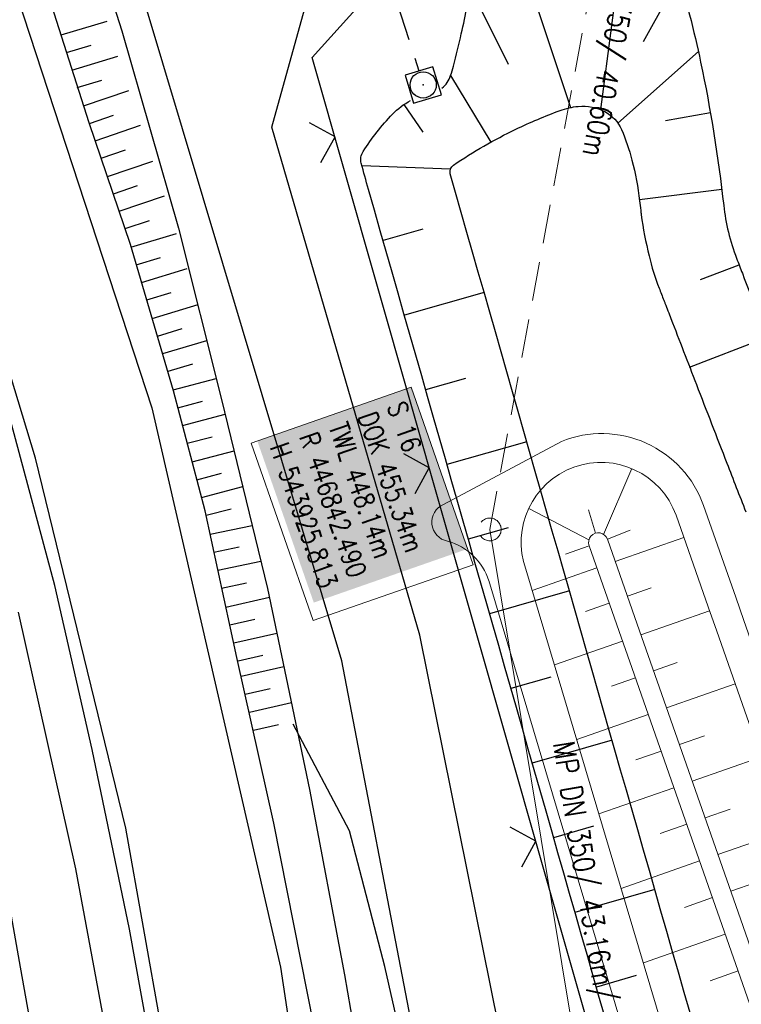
# Model space of a CAD drawing. Extents: x 446577 to 447216, y 443659 to 444842.
# Tile 43 of 177: x 446795 to 446832, y 443998 to 444049. Entities that reach past the tile are written whole.
import ezdxf

# ---------------------------------------------------------------- set-up
doc = ezdxf.new("R2010")
doc.units = 0
doc.header["$LTSCALE"] = 2
doc.header["$MEASUREMENT"] = 0
doc.linetypes.add('AUSGEZOGEN', pattern=[0])
doc.linetypes.add('GESTRICH-X2', pattern=[1.5, 1, -0.5])
doc.layers.get('0').update_dxf_attribs({"linetype": 'AUSGEZOGEN'})
for name, color, linetype in [('Beschriftung', 7, 'CONTINUOUS'), ('BOESCHG', 250, 'AUSGEZOGEN'), ('DB-Bestand', 8, 'CONTINUOUS'), ('DURCHL', 200, 'GESTRICH-X2'), ('FBRTOP', 250, 'AUSGEZOGEN'), ('GLOBAL', 7, 'CONTINUOUS'), ('Hintergrund', 7, 'CONTINUOUS'), ('Hintergrundplan', 7, 'CONTINUOUS'), ('KANAL', 7, 'GESTRICH-X2'), ('RRB', 250, 'AUSGEZOGEN'), ('SCHSYMBOL', 200, 'AUSGEZOGEN'), ('STRASSE', 250, 'AUSGEZOGEN'), ('ZAUN', 30, 'AUSGEZOGEN')]:
    doc.layers.add(name, color=color, linetype=linetype)
doc.styles.add('6', font='txt_____.ttf', dxfattribs={"width": 0.8, "height": 1})
doc.styles.add('8', font='txt_____.ttf', dxfattribs={"width": 0.8, "height": 1})

# ---------------------------------------------------------------- blocks, each defined once
blk = doc.blocks.new('20')
blk.add_lwpolyline([(-0.754, -0.751), (0.754, -0.751), (0.754, 0.75), (-0.754, 0.75)], close=True)
blk.add_circle((0, 0), 0.676)
blk.add_point((0, 0))
blk = doc.blocks.new('ZL')
at = {"color": 0}
for p, q in [((-1.066, 1.055), (0, 0)), ((0, 0), (1.055, 1.066))]:
    blk.add_line(p, q, dxfattribs=at)
blk = doc.blocks.new('Schacht')
at = {"color": 18, "lineweight": 9, "true_color": 0x000000}
blk.add_circle((0, 0), 0.779, dxfattribs=at)

msp = doc.modelspace()

# ---------------------------------------------------------------- linework, layer by layer
at = {"layer": 'Beschriftung', "color": 18, "lineweight": 9, "true_color": 0x000000}
msp.add_lwpolyline([(446814.987, 444029.668), (446818.18, 444020.525), (446809.936, 444017.645), (446806.742, 444026.788), (446814.987, 444029.668)], close=True, dxfattribs=at)
at = {"layer": 'BOESCHG'}
for p, q in [((446826.251, 444055.464), (446824.732, 444043.974)), ((446819.673, 444054.652), (446823.183, 444044.077)), ((446828.78, 444050.8), (446826.935, 444047.464)), ((446818.018, 444050.277), (446819.969, 444046.313)), ((446817.292, 444046.757), (446817.29, 444046.757)), ((446829.772, 444046.967), (446825.624, 444043.279)), ((446817.012, 444045.722), (446819.076, 444042.29)), ((446815.59, 444042.815), (446814.617, 444044.242)), ((446828.086, 444043.417), (446830.391, 444043.821)), ((446817, 444040.899), (446812.443, 444041.08)), ((446826.737, 444039.343), (446830.981, 444039.865)), ((446815.584, 444037.816), (446813.531, 444037.231)), ((446829.875, 444035.214), (446831.87, 444035.982)), ((446818.735, 444034.556), (446814.628, 444033.384)), ((446829.324, 444030.709), (446833.312, 444032.251)), ((446817.78, 444030.124), (446815.726, 444029.538)), ((446820.932, 444026.864), (446816.824, 444025.691)), ((446819.977, 444022.432), (446817.922, 444021.845)), ((446823.131, 444019.173), (446819.021, 444017.999)), ((446822.175, 444014.74), (446820.12, 444014.153)), ((446825.33, 444011.482), (446821.219, 444010.307)), ((446824.374, 444007.049), (446822.319, 444006.461)), ((446827.529, 444003.791), (446823.418, 444002.615)), ((446826.574, 443999.357), (446824.518, 443998.769))]:
    msp.add_line(p, q, dxfattribs=at)
for points in [[(446836.227, 443973.379, -0.000001), (446826.651, 444006.862, -0.000097), (446817.266, 444039.699, -0.003283), (446816.995, 444040.671, -0.320197), (446817.159, 444041.111, -0.036887), (446820.366, 444042.958, -0.024394), (446822.651, 444043.924, -0.063138), (446823.589, 444044.139, -0.148918), (446824.962, 444043.866, -0.167753), (446825.811, 444042.947, -0.041209), (446826.353, 444041.372, -0.032113), (446826.746, 444039.271, -0.00322), (446826.802, 444038.781, 0.007106), (446826.829, 444038.559, 0.025794), (446827.232, 444036.438, 0.032076), (446827.751, 444034.781, 0.000065), (446827.995, 444034.147, 0.000274), (446828.053, 444033.997, 0.000014), (446828.359, 444033.206, 0.000003), (446829.671, 444029.811, 0.000292), (446831.241, 444025.76, 0.000472), (446832.215, 444023.255, 0.016611)], [(446853.135, 443994.006, 0.000002), (446854.095, 443988.285, 0.000005), (446854.746, 443984.398, 0.000135)]]:
    msp.add_lwpolyline(points, format="xyb", dxfattribs=at)
at = {"layer": 'DB-Bestand', "linetype": 'Continuous'}
for p, q in [((446791.918, 444058.278), (446801.614, 444028.601)), ((446797.157, 444057.39), (446800.07, 444048.027)), ((446811.41, 444015.575), (446799.915, 444053.965)), ((446798.395, 444043.282), (446795.871, 444051.229)), ((446807.803, 444043.066), (446809.914, 444050.692)), ((446796.958, 444047.823), (446799.318, 444048.535)), ((446800.07, 444048.027), (446802.994, 444037.856)), ((446797.232, 444046.917), (446798.494, 444047.297)), ((446797.505, 444046.01), (446799.865, 444046.722)), ((446795.637, 444026.007), (446789.603, 444045.826)), ((446797.779, 444045.104), (446799.041, 444045.485)), ((446798.1, 444044.16), (446800.433, 444044.954)), ((446798.405, 444043.264), (446799.653, 444043.689)), ((446800.515, 444037.015), (446798.395, 444043.282)), ((446798.71, 444042.368), (446801.043, 444043.162)), ((446815.431, 444016.896), (446807.803, 444043.066)), ((446799.015, 444041.472), (446800.263, 444041.896)), ((446799.336, 444040.528), (446801.669, 444041.322)), ((446799.641, 444039.632), (446800.889, 444040.057)), ((446799.946, 444038.736), (446802.279, 444039.53)), ((446800.251, 444037.84), (446801.499, 444038.264)), ((446800.539, 444036.886), (446802.898, 444037.597)), ((446802.994, 444037.856), (446805.215, 444029.037)), ((446802.737, 444029.481), (446800.515, 444037.015)), ((446800.812, 444035.979), (446802.074, 444036.36)), ((446801.085, 444035.073), (446803.445, 444035.785)), ((446801.359, 444034.167), (446802.621, 444034.547)), ((446801.647, 444033.212), (446804.006, 444033.924)), ((446801.92, 444032.306), (446803.182, 444032.687)), ((446802.194, 444031.4), (446804.449, 444032.08)), ((446802.467, 444030.493), (446803.729, 444030.874)), ((446802.722, 444029.53), (446804.943, 444030.117)), ((446804.362, 444023.309), (446802.737, 444029.481)), ((446802.963, 444028.615), (446804.238, 444028.951)), ((446805.215, 444029.037), (446807.586, 444019.306)), ((446796.619, 444019.457), (446794.228, 444028.417)), ((446801.614, 444028.601), (446808.25, 443999.8)), ((446803.205, 444027.699), (446805.4, 444028.279)), ((446803.447, 444026.784), (446804.721, 444027.121)), ((446803.701, 444025.82), (446805.86, 444026.39)), ((446800.284, 444006.961), (446795.637, 444026.007)), ((446803.943, 444024.905), (446805.217, 444025.242)), ((446804.185, 444023.99), (446806.308, 444024.551)), ((446806.006, 444015.748), (446804.362, 444023.309)), ((446804.426, 444023.074), (446805.701, 444023.411)), ((446804.63, 444022.099), (446806.795, 444022.551)), ((446804.823, 444021.172), (446806.114, 444021.442)), ((446805.017, 444020.246), (446807.244, 444020.71)), ((446798.55, 444011.003), (446796.619, 444019.457)), ((446805.21, 444019.319), (446806.501, 444019.588)), ((446807.586, 444019.306), (446809.738, 444008.938)), ((446805.431, 444018.347), (446807.679, 444018.857)), ((446797.705, 444004.863), (446794.755, 444018.076)), ((446805.641, 444017.424), (446806.926, 444017.716)), ((446805.85, 444016.501), (446808.064, 444017.003)), ((446819.885, 443994.785), (446815.431, 444016.896)), ((446807.898, 444007.218), (446806.006, 444015.748)), ((446806.06, 444015.577), (446807.345, 444015.869)), ((446806.227, 444014.776), (446808.423, 444015.275)), ((446815.573, 443993.908), (446811.41, 444015.575)), ((446806.436, 444013.853), (446807.722, 444014.145)), ((446806.646, 444012.93), (446808.808, 444013.421)), ((446806.855, 444012.007), (446808.141, 444012.298)), ((446811.804, 444006.824), (446808.908, 444012.319)), ((446800.468, 444001.754), (446798.55, 444011.003)), ((446809.738, 444008.938), (446811.553, 443999.398)), ((446793.3, 444008.447), (446794.84, 443999.793)), ((446810.087, 443996.242), (446807.898, 444007.218)), ((446804.066, 443985.762), (446800.284, 444006.961)), ((446813.618, 443999.825), (446811.804, 444006.824)), ((446800.085, 443992.01), (446797.705, 444004.863)), ((446802.05, 443993.044), (446800.468, 444001.754)), ((446794.84, 443999.793), (446796.701, 443989.313)), ((446808.25, 443999.8), (446812.766, 443969.322)), ((446815.552, 443991.304), (446813.618, 443999.825)), ((446811.553, 443999.398), (446813.646, 443986.954))]:
    msp.add_line(p, q, dxfattribs=at)
at = {"layer": 'DURCHL'}
msp.add_line((446797.563, 444100.844), (446815.375, 444045.969), dxfattribs=at)
at = {"layer": 'FBRTOP', "color": 0, "const_width": 0.5}
for points in [[(446953.236, 443912.197, -0.000006), (446957.365, 443900.399, 0.000004), (446961.494, 443888.601, 0.000002), (446973.881, 443853.206, 0.000002), (446986.269, 443817.81, 0.000004), (446998.657, 443782.416, -0.000006), (447011.045, 443747.021, -0.000001), (447016.033, 443732.768, 0.000003)], [(446979.664, 443921.447, -0.000006), (446983.793, 443909.648, 0.000004), (446987.922, 443897.849, 0.000002), (447000.31, 443862.454, 0.000002), (447012.697, 443827.06, 0.000004), (447025.085, 443791.665, -0.000006), (447037.473, 443756.271, 0), (447039.084, 443751.668, 0.000003)], [(446954.889, 443992.234, 0.000003), (446959.018, 443980.437, -0.000018)], [(446928.459, 443982.988, 0.000003), (446932.589, 443971.189, -0.000018), (446936.719, 443959.39, -0.000007), (446940.848, 443947.592, 0.000013), (446944.977, 443935.794, 0.000013), (446949.106, 443923.995, -0.000019)], [(446866.566, 444271.777, 0.002691), (446871.765, 444245.898, 0.003085), (446877.214, 444220.305, 0.003296), (446882.62, 444196.418, 0.003493), (446888.335, 444172.666, 0.003551), (446894.287, 444149.378, 0.002848), (446900.319, 444126.973, 0.002558), (446907.306, 444102.1, 0.002824), (446915.542, 444073.946, 0.003985), (446921.651, 444054.071, 0.002928), (446930.243, 444027.436, 0.003935), (446936.907, 444007.707, 0.000126), (446946.647, 443979.626, 0.000195), (446952.953, 443961.485, 0.000026), (446968.558, 443916.655, 0.000443), (446969.471, 443914.039, 0.00013), (446975.672, 443896.342, -0.000082), (446985.547, 443868.172, -0.00001), (446990.142, 443855.056, -0.000011), (446994.25, 443843.328, -0.000533)], [(446926.622, 443988.238, 0.000004), (446928.252, 443983.582, 0.00003)]]:
    msp.add_lwpolyline(points, format="xyb", dxfattribs=at)
at = {"layer": 'GLOBAL', "color": 92, "lineweight": 9, "true_color": 0x00b400}
msp.add_line((446826.093, 443979.77, 455.257), (446819.034, 444022.344, 455.341), dxfattribs=at)
at = {"layer": 'Hintergrund', "color": 254, "lineweight": 18, "true_color": 0xcccccc}
for p, q in [((446816.645, 444023.636), (446822.717, 444026.878)), ((446824.888, 444022.09), (446826.35, 444025.474)), ((446824.132, 444021.799), (446821.035, 444023.429)), ((446824.475, 444022.151), (446824.116, 444023.358)), ((446825.088, 444021.836), (446826.267, 444022.298)), ((446829.021, 444021.932), (446825.488, 444020.694)), ((446824.144, 444021.505), (446822.922, 444021.077)), ((446838.485, 443961.35), (446820.889, 444020.29)), ((446824.544, 444020.363), (446821.215, 444019.197)), ((446836.585, 443960.725), (446818.973, 444019.718)), ((446827.338, 444019.328), (446826.116, 444018.9)), ((446825.18, 444018.548), (446823.959, 444018.12)), ((446830.344, 444018.157), (446826.81, 444016.919)), ((446825.866, 444016.588), (446822.361, 444015.36)), ((446828.683, 444015.488), (446827.461, 444015.06)), ((446826.528, 444014.701), (446825.306, 444014.273)), ((446831.666, 444014.382), (446828.133, 444013.144)), ((446827.189, 444012.813), (446823.506, 444011.523)), ((446830.089, 444011.71), (446828.794, 444011.256)), ((446827.85, 444010.926), (446826.555, 444010.472)), ((446832.989, 444010.607), (446829.456, 444009.369)), ((446828.511, 444009.038), (446824.652, 444007.686)), ((446831.412, 444007.935), (446830.117, 444007.481)), ((446829.173, 444007.151), (446827.804, 444006.671)), ((446834.312, 444006.832), (446830.778, 444005.594)), ((446829.834, 444005.263), (446825.798, 444003.849)), ((446832.735, 444004.16), (446831.439, 444003.706)), ((446830.495, 444003.376), (446829.053, 444002.87)), ((446831.157, 444001.488), (446826.943, 444000.012)), ((446831.819, 443999.601), (446830.376, 443999.095))]:
    msp.add_line(p, q, dxfattribs=at)
for points in [[(446830.043, 444023.572, 0.427073), (446822.717, 444026.878)], [(446828.627, 444023.076, 1), (446820.889, 444020.29)], [(446816.645, 444023.636, 0.733089), (446816.848, 444021.738)], [(446825.088, 444021.836, 1.00062), (446824.144, 444021.505)], [(446818.981, 444019.691, 0.256384), (446816.848, 444021.738)]]:
    msp.add_lwpolyline(points, format="xyb", dxfattribs=at)
for points in [[(446847.441, 443973.913), (446838.31, 443999.978), (446836.656, 444004.697), (446832.114, 444017.658), (446831.696, 444018.853), (446830.043, 444023.572)], [(446828.627, 444023.076), (446830.281, 444018.357), (446830.722, 444017.095), (446835.24, 444004.201), (446836.894, 443999.482), (446846.026, 443973.417)], [(446825.088, 444021.836), (446826.741, 444017.117), (446827.183, 444015.855), (446831.701, 444002.961), (446833.355, 443998.242), (446843.716, 443968.668)], [(446824.144, 444021.505), (446825.798, 444016.787), (446826.239, 444015.525), (446830.757, 444002.63), (446832.411, 443997.912), (446842.772, 443968.337)]]:
    msp.add_lwpolyline(points, dxfattribs=at)
at = {"layer": 'Hintergrundplan', "color": 254, "lineweight": 18, "true_color": 0xcccccc}
for p, q in [((446816.645, 444023.636), (446822.717, 444026.878)), ((446824.888, 444022.09), (446826.35, 444025.474)), ((446824.132, 444021.799), (446821.035, 444023.429)), ((446824.475, 444022.151), (446824.116, 444023.358)), ((446825.088, 444021.836), (446826.267, 444022.298)), ((446829.021, 444021.932), (446825.488, 444020.694)), ((446824.144, 444021.505), (446822.922, 444021.077)), ((446838.485, 443961.35), (446820.889, 444020.29)), ((446824.544, 444020.363), (446821.215, 444019.197)), ((446836.585, 443960.725), (446818.973, 444019.718)), ((446827.338, 444019.328), (446826.116, 444018.9)), ((446825.18, 444018.548), (446823.959, 444018.12)), ((446830.344, 444018.157), (446826.81, 444016.919)), ((446825.866, 444016.588), (446822.361, 444015.36)), ((446828.683, 444015.488), (446827.461, 444015.06)), ((446826.528, 444014.701), (446825.306, 444014.273)), ((446831.666, 444014.382), (446828.133, 444013.144)), ((446827.189, 444012.813), (446823.506, 444011.523)), ((446830.089, 444011.71), (446828.794, 444011.256)), ((446827.85, 444010.926), (446826.555, 444010.472)), ((446832.989, 444010.607), (446829.456, 444009.369)), ((446828.511, 444009.038), (446824.652, 444007.686)), ((446831.412, 444007.935), (446830.117, 444007.481)), ((446829.173, 444007.151), (446827.804, 444006.671)), ((446834.312, 444006.832), (446830.778, 444005.594)), ((446829.834, 444005.263), (446825.798, 444003.849)), ((446832.735, 444004.16), (446831.439, 444003.706)), ((446830.495, 444003.376), (446829.053, 444002.87)), ((446831.157, 444001.488), (446826.943, 444000.012)), ((446831.819, 443999.601), (446830.376, 443999.095))]:
    msp.add_line(p, q, dxfattribs=at)
for points in [[(446830.043, 444023.572, 0.427073), (446822.717, 444026.878)], [(446828.627, 444023.076, 1), (446820.889, 444020.29)], [(446816.645, 444023.636, 0.733089), (446816.848, 444021.738)], [(446825.088, 444021.836, 1.00062), (446824.144, 444021.505)], [(446818.981, 444019.691, 0.256384), (446816.848, 444021.738)]]:
    msp.add_lwpolyline(points, format="xyb", dxfattribs=at)
for points in [[(446847.441, 443973.913), (446838.31, 443999.978), (446836.656, 444004.697), (446832.114, 444017.658), (446831.696, 444018.853), (446830.043, 444023.572)], [(446828.627, 444023.076), (446830.281, 444018.357), (446830.722, 444017.095), (446835.24, 444004.201), (446836.894, 443999.482), (446846.026, 443973.417)], [(446825.088, 444021.836), (446826.741, 444017.117), (446827.183, 444015.855), (446831.701, 444002.961), (446833.355, 443998.242), (446843.716, 443968.668)], [(446824.144, 444021.505), (446825.798, 444016.787), (446826.239, 444015.525), (446830.757, 444002.63), (446832.411, 443997.912), (446842.772, 443968.337)]]:
    msp.add_lwpolyline(points, dxfattribs=at)
at = {"layer": 'KANAL'}
msp.add_line((446797.563, 444100.844), (446815.375, 444045.969), dxfattribs=at)
at = {"layer": 'KANAL', "color": 92, "lineweight": 9, "true_color": 0x00b400}
msp.add_line((446819.034, 444022.344, 455.341), (446826.459, 444062.259, 448.084), dxfattribs=at)
at = {"layer": 'RRB'}
for points in [[(446832.125, 443972.178, -0.000025), (446822.541, 444005.687, -0.000172), (446812.78, 444039.864, -0.004398), (446812.41, 444041.208, -0.209813), (446812.504, 444041.814, -0.050431), (446814.021, 444043.738, -0.076337), (446814.949, 444044.443, 0.270405)], [(446857.334, 443994.817, 0.000006), (446858.31, 443988.992, 0.000009), (446858.986, 443984.963, 0.000909)], [(446816.56, 444045.08, 0.151405), (446817.012, 444045.722, 0.015904), (446817.155, 444046.215, 0.004763), (446817.562, 444047.877, 0.026437), (446818.091, 444050.817, -0.031872), (446818.556, 444053.251, -0.173489), (446819.357, 444054.432, -0.083518), (446821.948, 444055.73, -0.146874), (446825.574, 444055.752, -0.212122), (446827.532, 444054.091, -0.037797), (446828.636, 444051.275, -0.022744), (446829.891, 444046.413, -0.02386), (446831.077, 444039.036, 0.063862), (446831.741, 444036.314, 0.000484), (446832.04, 444035.537, 0.00009), (446833.658, 444031.353, 0.000501)]]:
    msp.add_lwpolyline(points, format="xyb", dxfattribs=at)
at = {"layer": 'STRASSE'}
for points in [[(447043.661, 443874.317, 0.00065), (447041.176, 443881.432, 0.001872), (447040.301, 443883.897, 0.056151), (447039.637, 443885.247, 0.027107), (447037.823, 443887.77, 0.023122), (447036.129, 443889.687, 0.039357), (447035, 443890.681, 0.016729), (447033.458, 443891.758, 0.021771), (447032.213, 443892.493, 0.00424), (447031.256, 443892.992, 0.001159), (447027.738, 443894.78, 0.012233), (447021.582, 443897.704, -0.012648), (447015.63, 443900.536, -0.04443), (447012.536, 443902.469, -0.040823), (447009.574, 443905.112, -0.048131), (447006.927, 443908.492, -0.056635), (447005.322, 443911.773, -0.000988), (447002.382, 443920.089, -0.000382), (446994.841, 443941.603, -0.000001), (446989.039, 443958.198, -0.000032)], [(447068.931, 443945.908, 0.000002), (447074.525, 443910.767, 0.000014)], [(447049.189, 444050.771, 0.000203), (447055.063, 444013.845, 0.000415), (447057.959, 443995.782, 0.000007), (447066.417, 443943.312, -0.000072), (447067.235, 443938.233, -0.000506), (447069.899, 443921.568, 0.000383), (447073.414, 443899.55, 0.002551), (447074.205, 443894.777, 0.000503), (447078.363, 443870.591, 0.006787)]]:
    msp.add_lwpolyline(points, format="xyb", dxfattribs=at)
at = {"layer": 'ZAUN', "flags": 128}
msp.add_lwpolyline([(446823.129, 444058.137), (446830.628, 444057.452), (446834.785, 444057.058), (446848.323, 444055.727), (446851.322, 444035.908), (446848.487, 444023.552), (446857.073, 443999.85), (446857.848, 443997.443), (446858.261, 443994.972), (446859.913, 443985.119), (446860.337, 443982.617), (446860.504, 443980.11), (446860.421, 443975.068), (446859.793, 443970.082), (446858.422, 443965.23), (446855.785, 443960.956), (446853.975, 443959.217), (446851.783, 443957.947), (446849.415, 443957.08), (446846.912, 443956.83), (446844.415, 443957.223), (446842.031, 443958.023), (446839.909, 443959.389), (446837.915, 443960.946), (446836.239, 443962.824), (446834.772, 443964.891), (446833.448, 443967.027), (446832.277, 443969.263), (446831.313, 443971.603), (446821.637, 444005.428), (446809.877, 444046.661), (446819.161, 444056.967)], close=True, dxfattribs=at)

# ---------------------------------------------------------------- block references
at = {"layer": 'KANAL', "xscale": 0.75, "yscale": 0.75}
msp.add_blockref('Schacht', (446819.034, 444022.344), dxfattribs=at)
at = {"layer": 'SCHSYMBOL', "rotation": 286.8129}
msp.add_blockref('20', (446815.6, 444045.244), dxfattribs=at)
at = {"layer": 'ZAUN', "rotation": 105.9185973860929}
for p in [(446811.057, 444042.566), (446815.909, 444025.512), (446821.394, 444006.279)]:
    msp.add_blockref('ZL', p, dxfattribs=at)

# ---------------------------------------------------------------- texts
at = {"layer": 'Beschriftung', "color": 92, "true_color": 0x00b400, "insert": (446827.226, 444053.991), "char_height": 1.1, "attachment_point": 1, "rotation": 259.4479, "line_spacing_factor": 0.959981, "style": '6'}
msp.add_mtext('MP DN 350/ 40.60m', dxfattribs=at)
at = {"layer": 'Beschriftung', "color": 18, "true_color": 0x000000, "insert": (446814.68, 444029.031), "char_height": 1, "attachment_point": 1, "rotation": 289.2551, "line_spacing_factor": 0.959981, "style": '8', "bg_fill": 1, "box_fill_scale": 1.5, "bg_fill_color": 256, "bg_fill_true_color": 11599800, "bg_fill_transparency": 0}
msp.add_mtext('S 16^JDOK 455.34m^JTWL 448.14m^JR 446842.490^JH 543925.813', dxfattribs=at)
at = {"layer": 'GLOBAL', "color": 92, "true_color": 0x00b400, "insert": (446823.369, 444011.5), "char_height": 1.1, "attachment_point": 1, "rotation": 279.4143, "line_spacing_factor": 0.959981, "style": '6'}
msp.add_mtext('MP DN 350/ 43.16m/ 0.28%', dxfattribs=at)

doc.saveas('drawing.dxf')
